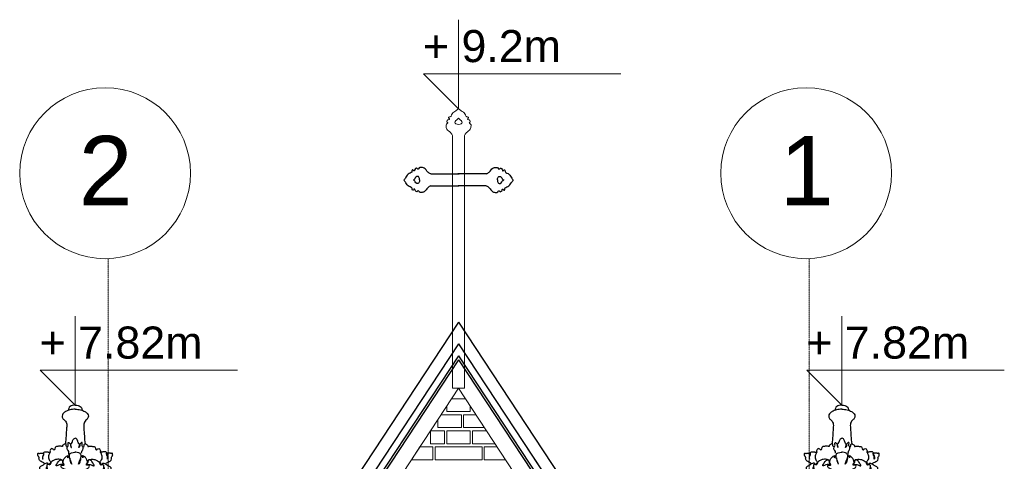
# Model space of a CAD drawing. Header units: millimetres. Extents: x -37887 to 94344, y -69777 to 116976.
# Tile 44 of 205: x 16567 to 21180, y 7513 to 9579. Entities that reach past the tile are written whole.
import ezdxf

# ---------------------------------------------------------------- set-up
doc = ezdxf.new("R2010")
doc.units = ezdxf.units.MM
doc.linetypes.add('Linia siatki', pattern=[19.05, 12.7, -3.175, 0, -3.175])
for name, color, linetype, lineweight in [('01_inwentaryzacja', 8, 'Continuous', 9), ('02_odbudowa', 7, 'Continuous', 30), ('07_opis', 40, 'Continuous', 5), ('S-GRID', 1, 'Continuous', 9), ('S-GRID-IDEN', 1, 'Continuous', 9)]:
    doc.layers.add(name, color=color, linetype=linetype, lineweight=lineweight)
doc.styles.add('Arial', font='arial.ttf', dxfattribs={"height": 324.565868})

# ---------------------------------------------------------------- blocks, each defined once
blk = doc.blocks.new('DETAL2')
at = {"layer": '02_odbudowa'}
for points, knots in [([(3249, 8765.3), (3247, 8765.3), (3243.5, 8765.5), (3238.8, 8763.1), (3236.1, 8759.5), (3235.8, 8756.5), (3235.6, 8755.3)], [0, 0, 0, 0, 11.858726, 20.490357, 30.224994, 37.8541, 37.8541, 37.8541, 37.8541]), ([(3249, 8765.3), (3251, 8765.3), (3254.5, 8765.5), (3259.1, 8763.1), (3261.8, 8759.5), (3262.2, 8756.5), (3262.3, 8755.3)], [0, 0, 0, 0, 11.858726, 20.490357, 30.224994, 37.8541, 37.8541, 37.8541, 37.8541]), ([(3249, 8757.4), (3245.4, 8757.2), (3238.8, 8757), (3231.3, 8753.4), (3226, 8750.3), (3223.5, 8746.2), (3222.9, 8741.2), (3226.4, 8737.3), (3230, 8734.4), (3232.9, 8728.7), (3231.4, 8713.4), (3231.1, 8700), (3229.7, 8689.8)], [0, 0, 0, 0, 21.409296, 38.803988, 49.511007, 57.480669, 66.707623, 77.410631, 86.712385, 94.84864, 114.166965, 176.308874, 176.308874, 176.308874, 176.308874]), ([(3249, 8757.4), (3252.6, 8757.2), (3259.1, 8757), (3266.7, 8753.4), (3272, 8750.3), (3274.5, 8746.2), (3275, 8741.2), (3271.6, 8737.3), (3268, 8734.4), (3265.1, 8728.7), (3266.6, 8713.4), (3266.9, 8700), (3268.2, 8689.8)], [0, 0, 0, 0, 21.409296, 38.803988, 49.511007, 57.480669, 66.707623, 77.410631, 86.712385, 94.84864, 114.166965, 176.308874, 176.308874, 176.308874, 176.308874]), ([(3233.8, 8683.6), (3232.7, 8684.2), (3230.7, 8685.1), (3231.4, 8687.5), (3231.2, 8689.4), (3229.5, 8689.9), (3227.5, 8689.4), (3226.4, 8687.5), (3223.9, 8687.1), (3224.6, 8683.6), (3220.9, 8685.7), (3218.2, 8685.6), (3215.5, 8685.1), (3213.6, 8684.3), (3211.6, 8684.7), (3209.3, 8681.9), (3209.1, 8679.5), (3207.7, 8677.4), (3206.3, 8678.8), (3205.2, 8680), (3202.6, 8680.9), (3200.6, 8678.9), (3199.2, 8676.4), (3200.1, 8674.5), (3200, 8672.8), (3199.2, 8672.6), (3198.8, 8672.6)], [0, 0, 0, 0, 6.517218, 11.021475, 13.592712, 17.038698, 20.189528, 25.449573, 28.950705, 33.262111, 38.909425, 45.186925, 51.294188, 54.621273, 57.415891, 63.160436, 72.395757, 73.872412, 75.93412, 81.502489, 85.128047, 90.52411, 96.505671, 101.123252, 102.882234, 105.232537, 105.232537, 105.232537, 105.232537]), ([(3264.1, 8683.6), (3265.3, 8684.2), (3267.2, 8685.1), (3266.5, 8687.5), (3266.7, 8689.4), (3268.5, 8689.9), (3270.5, 8689.4), (3271.5, 8687.5), (3274.1, 8687.1), (3273.3, 8683.6), (3277.1, 8685.7), (3279.7, 8685.6), (3282.4, 8685.1), (3284.3, 8684.3), (3286.4, 8684.7), (3288.7, 8681.9), (3288.8, 8679.5), (3290.2, 8677.4), (3291.6, 8678.8), (3292.7, 8680), (3295.3, 8680.9), (3297.4, 8678.9), (3298.7, 8676.4), (3297.9, 8674.5), (3297.9, 8672.8), (3298.7, 8672.6), (3299.1, 8672.6)], [0, 0, 0, 0, 6.517218, 11.021475, 13.592712, 17.038698, 20.189528, 25.449573, 28.950705, 33.262111, 38.909425, 45.186925, 51.294188, 54.621273, 57.415891, 63.160436, 72.395757, 73.872412, 75.93412, 81.502489, 85.128047, 90.52411, 96.505671, 101.123252, 102.882234, 105.232537, 105.232537, 105.232537, 105.232537]), ([(3189.9, 8650.7), (3189.3, 8651.4), (3187.8, 8653.1), (3184.4, 8654.2), (3180.6, 8656.1), (3177.4, 8659.6), (3178.7, 8662.6), (3178.1, 8664.5), (3176.6, 8665.5), (3176.3, 8667.2), (3175.7, 8668.5), (3176, 8669.7), (3176, 8670.6), (3176.8, 8671.9), (3178.6, 8671.1), (3180.2, 8671.4), (3182.2, 8671.9), (3184.2, 8671.8), (3186.2, 8672), (3187.7, 8670.9), (3186.8, 8668.8), (3186.4, 8667.2), (3185.3, 8665.3), (3185.2, 8663), (3185.4, 8661.4), (3185.4, 8660.2), (3186.3, 8660.2), (3185.8, 8661.5), (3186.1, 8662.8), (3185.8, 8664.6), (3186.5, 8666.6), (3187.7, 8668.3), (3187.6, 8670.1), (3187.8, 8671.4), (3187.2, 8672.2), (3187.8, 8673.5), (3189.7, 8674.2), (3192.3, 8674.3), (3194.9, 8674.1), (3196.8, 8673.5), (3198.2, 8673.4), (3199.1, 8672.4), (3198.5, 8670.5), (3197.1, 8668.2), (3196.9, 8664.5), (3196.8, 8660.4), (3199, 8657.4), (3200.1, 8655.3), (3201.4, 8654.1), (3199.5, 8651.9), (3198.6, 8650.4), (3198.4, 8649)], [0, 0, 0, 0, 5.345847, 13.463796, 21.06049, 31.30438, 37.068535, 39.008121, 42.986605, 46.453575, 49.053228, 51.286457, 53.53869, 54.950388, 59.131783, 62.537444, 65.415583, 71.179317, 74.852768, 76.711995, 81.187274, 85.7781, 87.532297, 94.132496, 98.062949, 99.140867, 99.926106, 102.021656, 104.766984, 108.950052, 112.218393, 117.131517, 120.942777, 123.168979, 124.046077, 126.630863, 130.212618, 136.011354, 142.084485, 145.4588, 148.199267, 150.063454, 152.715149, 158.586977, 166.671626, 174.696391, 182.211711, 188.508938, 188.880095, 192.118857, 201.058586, 201.058586, 201.058586, 201.058586]), ([(3308, 8650.7), (3308.6, 8651.4), (3310.1, 8653.1), (3313.6, 8654.2), (3317.3, 8656.1), (3320.5, 8659.6), (3319.2, 8662.6), (3319.9, 8664.5), (3321.3, 8665.5), (3321.6, 8667.2), (3322.3, 8668.5), (3321.9, 8669.7), (3321.9, 8670.6), (3321.2, 8671.9), (3319.4, 8671.1), (3317.7, 8671.4), (3315.7, 8671.9), (3313.7, 8671.8), (3311.8, 8672), (3310.3, 8670.9), (3311.1, 8668.8), (3311.6, 8667.2), (3312.7, 8665.3), (3312.8, 8663), (3312.5, 8661.4), (3312.6, 8660.2), (3311.7, 8660.2), (3312.1, 8661.5), (3311.9, 8662.8), (3312.1, 8664.6), (3311.5, 8666.6), (3310.3, 8668.3), (3310.3, 8670.1), (3310.2, 8671.4), (3310.7, 8672.2), (3310.1, 8673.5), (3308.2, 8674.2), (3305.6, 8674.3), (3303.1, 8674.1), (3301.1, 8673.5), (3299.8, 8673.4), (3298.9, 8672.4), (3299.5, 8670.5), (3300.8, 8668.2), (3301.1, 8664.5), (3301.2, 8660.4), (3298.9, 8657.4), (3297.8, 8655.3), (3296.5, 8654.1), (3298.4, 8651.9), (3299.3, 8650.4), (3299.6, 8649)], [0, 0, 0, 0, 5.345847, 13.463796, 21.06049, 31.30438, 37.068535, 39.008121, 42.986605, 46.453575, 49.053228, 51.286457, 53.53869, 54.950388, 59.131783, 62.537444, 65.415583, 71.179317, 74.852768, 76.711995, 81.187274, 85.7781, 87.532297, 94.132496, 98.062949, 99.140867, 99.926106, 102.021656, 104.766984, 108.950052, 112.218393, 117.131517, 120.942777, 123.168979, 124.046077, 126.630863, 130.212618, 136.011354, 142.084485, 145.4588, 148.199267, 150.063454, 152.715149, 158.586977, 166.671626, 174.696391, 182.211711, 188.508938, 188.880095, 192.118857, 201.058586, 201.058586, 201.058586, 201.058586]), ([(3196.8, 8649.7), (3196.6, 8650.3), (3196.1, 8651.5), (3194, 8652.4), (3191, 8651.7), (3187.7, 8648.7), (3183.6, 8646.7), (3180, 8645), (3179.1, 8642.4), (3179.5, 8637.4), (3185.8, 8635.5), (3190.7, 8632.2), (3196.2, 8631.9), (3200.1, 8632.1), (3202.5, 8632.2)], [0, 0, 0, 0, 3.550937, 7.892496, 12.174499, 21.377252, 33.947343, 39.929336, 43.885293, 49.900794, 67.884588, 76.136755, 85.649781, 99.958062, 99.958062, 99.958062, 99.958062]), ([(3227.3, 8649.3), (3225.1, 8649.8), (3220.2, 8650.7), (3208.4, 8643.5), (3215.9, 8654.9), (3219.4, 8658.7), (3222.9, 8658.9), (3223.8, 8657.5), (3224.1, 8655.7), (3224.1, 8652.6), (3226, 8650.4), (3227.3, 8649.4)], [0, 0, 0, 0, 14.636318, 31.50699, 50.288339, 61.699803, 66.017307, 67.970353, 71.001482, 76.910415, 86.684511, 86.684511, 86.684511, 86.684511]), ([(3244.8, 8616.3), (3244.3, 8618.3), (3242.9, 8622.3), (3239.8, 8626), (3240.5, 8629.7), (3242.4, 8629.5), (3244.2, 8629.3), (3243.1, 8633.7), (3239.6, 8637.2), (3232.9, 8638.6), (3227.5, 8640.9), (3223.6, 8642.2), (3221.5, 8644.9), (3221.1, 8647.5), (3223.7, 8648.7), (3225.4, 8647.9), (3227.3, 8648.4), (3227, 8650.1), (3226.1, 8651.7), (3224.5, 8655.1), (3227.3, 8660.1), (3228.9, 8664.1), (3236.7, 8668.4), (3234.4, 8665), (3234, 8664.1), (3233.6, 8662.3), (3234.7, 8663.4), (3235.3, 8664.1), (3236.5, 8665.5), (3237.1, 8666.6), (3237.5, 8667.3)], [26.392183, 26.392183, 26.392183, 26.392183, 32.526358, 38.86137, 39.924671, 42.678472, 43.142045, 44.936628, 51.539782, 60.145018, 64.042124, 69.453149, 71.872758, 74.197572, 75.943488, 79.145555, 79.826429, 81.048342, 83.152302, 85.889991, 91.762614, 97.839393, 103.11255, 104.885929, 106.696541, 107.576981, 108.208032, 109.846614, 111.02045, 113.51717, 113.51717, 113.51717, 113.51717]), ([(3253.2, 8616.3), (3253.7, 8618.3), (3255.1, 8622.3), (3258.1, 8626), (3257.5, 8629.7), (3255.6, 8629.5), (3253.7, 8629.3), (3254.8, 8633.7), (3258.3, 8637.2), (3265.1, 8638.6), (3270.5, 8640.9), (3274.4, 8642.2), (3276.5, 8644.9), (3276.8, 8647.5), (3274.2, 8648.7), (3272.5, 8647.9), (3270.6, 8648.4), (3270.9, 8650.1), (3271.9, 8651.7), (3273.5, 8655.1), (3270.7, 8660.1), (3269.1, 8664.1), (3261.2, 8668.4), (3263.6, 8665), (3264, 8664.1), (3264.3, 8662.3), (3263.2, 8663.4), (3262.7, 8664.1), (3261.5, 8665.5), (3260.9, 8666.6), (3260.5, 8667.3)], [26.392183, 26.392183, 26.392183, 26.392183, 32.526358, 38.86137, 39.924671, 42.678472, 43.142045, 44.936628, 51.539782, 60.145018, 64.042124, 69.453149, 71.872758, 74.197572, 75.943488, 79.145555, 79.826429, 81.048342, 83.152302, 85.889991, 91.762614, 97.839393, 103.11255, 104.885929, 106.696541, 107.576981, 108.208032, 109.846614, 111.02045, 113.51717, 113.51717, 113.51717, 113.51717]), ([(3270.6, 8649.3), (3272.9, 8649.8), (3277.7, 8650.7), (3289.6, 8643.5), (3282, 8654.9), (3278.6, 8658.7), (3275.1, 8658.9), (3274.2, 8657.5), (3273.8, 8655.7), (3273.8, 8652.6), (3271.9, 8650.4), (3270.6, 8649.4)], [0, 0, 0, 0, 14.636318, 31.50699, 50.288339, 61.699803, 66.017307, 67.970353, 71.001482, 76.910415, 86.684511, 86.684511, 86.684511, 86.684511]), ([(3301.1, 8649.7), (3301.4, 8650.3), (3301.9, 8651.5), (3304, 8652.4), (3307, 8651.7), (3310.3, 8648.7), (3314.3, 8646.7), (3318, 8645), (3318.8, 8642.4), (3318.5, 8637.4), (3312.2, 8635.5), (3307.3, 8632.2), (3301.7, 8631.9), (3297.8, 8632.1), (3295.4, 8632.2)], [0, 0, 0, 0, 3.550937, 7.892496, 12.174499, 21.377252, 33.947343, 39.929336, 43.885293, 49.900794, 67.884588, 76.136755, 85.649781, 99.958062, 99.958062, 99.958062, 99.958062]), ([(3193.5, 8645.5), (3193.1, 8644.7), (3192.1, 8642.6), (3192.5, 8638.9), (3195.3, 8634.9), (3198.5, 8633.8), (3200.7, 8633.3)], [0, 0, 0, 0, 4.923365, 13.999383, 20.415212, 33.59326, 33.59326, 33.59326, 33.59326]), ([(3223.7, 8620.8), (3224.8, 8622.1), (3227.3, 8625.1), (3226.7, 8629.9), (3227.7, 8634.1), (3230.6, 8636.4), (3232.7, 8637.9), (3233.7, 8638.7)], [0, 0, 0, 0, 10.132665, 22.725873, 27.134252, 35.559999, 43.108799, 43.108799, 43.108799, 43.108799]), ([(3274.3, 8620.8), (3273.2, 8622.1), (3270.7, 8625.1), (3271.2, 8629.9), (3270.2, 8634.1), (3267.4, 8636.4), (3265.3, 8637.9), (3264.3, 8638.7)], [0, 0, 0, 0, 10.132665, 22.725873, 27.134252, 35.559999, 43.108799, 43.108799, 43.108799, 43.108799]), ([(3304.5, 8645.5), (3304.8, 8644.7), (3305.9, 8642.6), (3305.5, 8638.9), (3302.7, 8634.9), (3299.4, 8633.8), (3297.2, 8633.3)], [0, 0, 0, 0, 4.923365, 13.999383, 20.415212, 33.59326, 33.59326, 33.59326, 33.59326])]:
    blk.add_open_spline(points, degree=3, knots=knots, dxfattribs=at)
for points in [[(3237.5, 8667.3), (3236.3, 8671.9), (3236.2, 8674.9), (3233.9, 8678.2), (3233.5, 8683.2), (3235.2, 8686.1), (3235.4, 8688.7), (3235.5, 8692.3), (3236.6, 8692.3), (3237.9, 8691.2), (3239.8, 8688.7), (3239.5, 8686.7), (3240.2, 8685.2), (3241.3, 8683), (3241.7, 8683), (3241.3, 8684.3), (3240.9, 8685.5), (3240.4, 8686.7), (3240.4, 8688.5), (3241.9, 8690.6), (3244.6, 8697.3), (3246.1, 8699.3), (3248.7, 8701.1), (3249, 8701.1)], [(3261.5, 8672.1), (3261.5, 8671.9), (3261.6, 8674.9), (3263.9, 8678.2), (3264.3, 8683.2), (3262.5, 8686.1), (3262.4, 8688.7), (3262.3, 8692.3), (3261.2, 8692.3), (3259.9, 8691.2), (3258, 8688.7), (3258.3, 8686.8), (3257.6, 8685.2), (3256.5, 8683), (3256.1, 8683), (3256.5, 8684.3), (3256.9, 8685.5), (3257.4, 8686.8), (3257.4, 8688.5), (3255.9, 8690.6), (3253.1, 8697.3), (3251.7, 8699.3), (3249.1, 8701.1), (3248.8, 8701.1)], [(3242.3, 8650.2), (3239.7, 8658.2), (3237.5, 8667.3), (3237.7, 8668.6), (3247.7, 8673.4), (3249, 8673.3)], [(3255.6, 8650.2), (3258.1, 8658.2), (3260.4, 8667.3), (3260.1, 8668.6), (3250.1, 8673.4), (3248.8, 8673.3)], [(3222.2, 8658.8), (3219.1, 8659.4), (3210.8, 8659), (3205.5, 8656.7), (3202.1, 8654.1), (3199.1, 8649), (3198.4, 8649), (3197.3, 8649.6), (3195.7, 8649.8), (3194.3, 8649.3), (3193.4, 8646.9), (3194.1, 8642.6), (3200.2, 8633.7), (3210.5, 8630.5), (3219.2, 8630.5), (3221.7, 8628), (3223.5, 8621.9), (3223.7, 8620.8)], [(3238.2, 8662.2), (3238.7, 8658.3), (3239.4, 8655.7), (3240.7, 8652.4), (3242.3, 8650.2), (3242.4, 8650.1)], [(3259.5, 8662.3), (3259, 8658.3), (3258.3, 8655.7), (3257.1, 8652.4), (3255.5, 8650.2), (3255.4, 8650.2)], [(3275.8, 8658.8), (3278.9, 8659.4), (3287.2, 8659), (3292.4, 8656.7), (3295.9, 8654.1), (3298.8, 8649), (3299.6, 8649), (3300.6, 8649.6), (3302.2, 8649.8), (3303.7, 8649.3), (3304.5, 8646.9), (3303.9, 8642.6), (3297.8, 8633.7), (3287.5, 8630.5), (3278.8, 8630.5), (3276.2, 8628), (3274.5, 8621.9), (3274.3, 8620.8)]]:
    blk.add_spline(points, degree=3, dxfattribs=at)
blk = doc.blocks.new('Siatka - 4 mm-108067-PARTER')
at = {"layer": 'S-GRID-IDEN'}
blk.add_circle((0, 0), 4, dxfattribs=at)

msp = doc.modelspace()

# ---------------------------------------------------------------- linework, layer by layer
at = {"layer": '01_inwentaryzacja'}
for p, q in [((18595.4, 8121.3), (18595.4, 9036.9)), ((18650.3, 8121.3), (18650.3, 9036.9)), ((18595.4, 7854), (18595.4, 8726.4)), ((18650.3, 7854.1), (18650.3, 8726.4)), ((16961.8, 5542.7), (18526.8, 7917.4)), ((20283.9, 5542.7), (18718.9, 7917.4)), ((17057.9, 5479.4), (18622.9, 7854.1)), ((18650.3, 7854.1), (18595.4, 7854)), ((20187.9, 5479.4), (18622.9, 7854.1)), ((18646.5, 7730), (18704.6, 7730)), ((18491.7, 7655), (18491.7, 7595)), ((18442.2, 7580), (18402.7, 7520))]:
    msp.add_line(p, q, dxfattribs=at)
for points in [[(18655.2, 7805), (18590.5, 7805)], [(18567.9, 7770.6), (18567.9, 7745), (18677.9, 7745), (18677.9, 7770.6)], [(18526.5, 7707.8), (18526.5, 7670), (18636.5, 7670), (18636.5, 7730), (18541.1, 7730)], [(18646.5, 7730), (18646.5, 7670), (18744.2, 7670)], [(18491.7, 7595), (18557.9, 7595), (18557.9, 7655), (18491.7, 7655)], [(18567.9, 7655), (18567.9, 7595), (18677.9, 7595), (18677.9, 7655), (18567.9, 7655)], [(18687.9, 7655), (18687.9, 7595), (18793.6, 7595)], [(18754.1, 7655), (18687.9, 7655)], [(18402.7, 7520), (18502.9, 7520), (18502.9, 7580), (18442.2, 7580)], [(18512.9, 7580), (18512.9, 7520), (18732.9, 7520), (18732.9, 7580), (18512.9, 7580)], [(18742.9, 7580), (18742.9, 7520), (18843, 7520)], [(18803.5, 7580), (18742.9, 7580)]]:
    msp.add_lwpolyline(points, dxfattribs=at)
for points in [[(18595.4, 9036.9), (18586.4, 9050.5), (18567.6, 9067.6), (18564.2, 9082.1), (18566.5, 9091), (18572.6, 9095.5), (18570.9, 9098.8), (18567.6, 9102.7), (18569.8, 9107.2), (18577.6, 9112.2), (18579.9, 9112.2), (18579.9, 9116.1), (18575.4, 9120), (18577.6, 9123.9), (18583.2, 9124.5), (18588.3, 9128.4), (18592.7, 9138.4), (18610, 9153.5), (18622.9, 9162.9)], [(18650.3, 9036.9), (18659.4, 9050.5), (18678.1, 9067.6), (18681.5, 9082.1), (18679.3, 9091), (18673.1, 9095.5), (18674.8, 9098.8), (18678.1, 9102.7), (18675.9, 9107.2), (18668.1, 9112.2), (18665.9, 9112.2), (18665.9, 9116.1), (18670.3, 9120), (18668.1, 9123.9), (18662.5, 9124.5), (18657.5, 9128.4), (18653, 9138.4), (18635.7, 9153.5), (18622.9, 9162.9)], [(18622.9, 9089.3), (18609.8, 9092.5), (18606.2, 9097.5), (18610.1, 9107), (18616.9, 9111.6), (18622.9, 9118.4)], [(18622.9, 9089.3), (18636, 9092.5), (18639.5, 9097.5), (18635.6, 9107), (18628.9, 9111.6), (18622.9, 9118.4)]]:
    msp.add_spline(points, degree=3, dxfattribs=at)
at = {"layer": '02_odbudowa'}
for p, q in [((18492.5, 8857.3), (18625.7, 8857.3)), ((18753.2, 8857.3), (18620, 8857.3))]:
    msp.add_line(p, q, dxfattribs=at)
for points in [[(18492.9, 8802.4), (18624.3, 8802.4)], [(18752.8, 8802.4), (18621.5, 8802.4)], [(18622.9, 8162.9), (16916, 5573)], [(18622.9, 8162.9), (20329.8, 5573)], [(18622.9, 8063), (16961.9, 5542.7)], [(18622.9, 8063), (20283.8, 5542.7)], [(18622.9, 8006), (16988.1, 5525.4)], [(18622.9, 7987.8), (16996.4, 5519.9)], [(18622.9, 8006), (20257.7, 5525.4)], [(18622.9, 7987.8), (20249.3, 5519.9)]]:
    msp.add_lwpolyline(points, dxfattribs=at)
for points in [[(18492.5, 8857.3), (18478.8, 8866.2), (18461.6, 8884.9), (18447, 8888.1), (18438.1, 8885.8), (18433.7, 8879.6), (18430.4, 8881.3), (18426.4, 8884.6), (18422, 8882.3), (18417, 8874.5), (18417, 8872.2), (18413.1, 8872.2), (18409.2, 8876.7), (18405.3, 8874.4), (18404.8, 8868.8), (18400.9, 8863.7), (18390.9, 8859.2), (18376, 8841.8), (18366.6, 8828.9)], [(18753.2, 8857.3), (18766.9, 8866.2), (18784.2, 8884.9), (18798.7, 8888.1), (18807.6, 8885.8), (18812, 8879.6), (18815.4, 8881.3), (18819.3, 8884.6), (18823.8, 8882.3), (18828.7, 8874.5), (18828.7, 8872.2), (18832.6, 8872.2), (18836.5, 8876.7), (18840.4, 8874.4), (18840.9, 8868.8), (18844.8, 8863.7), (18854.8, 8859.2), (18869.7, 8841.8), (18879.1, 8828.9)], [(18492.9, 8802.4), (18479.4, 8793.2), (18462.4, 8774.3), (18447.9, 8770.9), (18439, 8773), (18434.5, 8779.1), (18431.1, 8777.4), (18427.3, 8774.1), (18422.8, 8776.3), (18417.7, 8784), (18417.7, 8786.3), (18413.8, 8786.2), (18409.9, 8781.7), (18406, 8783.9), (18405.4, 8789.5), (18401.4, 8794.5), (18391.4, 8798.9), (18376.2, 8816.1), (18366.6, 8828.9)], [(18440.3, 8829.4), (18436.9, 8842.5), (18431.9, 8846), (18422.4, 8842), (18417.9, 8835.3), (18411.2, 8829.2)], [(18440.3, 8829.4), (18437.1, 8816.3), (18432.2, 8812.7), (18422.6, 8816.6), (18418, 8823.2), (18411.2, 8829.2)], [(18752.8, 8802.4), (18766.4, 8793.2), (18783.4, 8774.3), (18797.8, 8770.9), (18806.8, 8773), (18811.3, 8779.1), (18814.6, 8777.4), (18818.5, 8774.1), (18823, 8776.3), (18828, 8784), (18828.1, 8786.3), (18832, 8786.2), (18835.8, 8781.7), (18839.8, 8783.9), (18840.4, 8789.5), (18844.3, 8794.5), (18854.4, 8798.9), (18869.6, 8816.1), (18879.1, 8828.9)], [(18805.5, 8829.4), (18808.8, 8842.5), (18813.8, 8846), (18823.3, 8842), (18827.9, 8835.3), (18834.5, 8829.2)], [(18805.5, 8829.4), (18808.6, 8816.3), (18813.6, 8812.7), (18823.1, 8816.6), (18827.8, 8823.2), (18834.5, 8829.2)]]:
    msp.add_spline(points, degree=3, dxfattribs=at)
at = {"layer": '07_opis', "color": 171}
for p, q in [((18622.9, 9162.9), (18622.9, 9579.3)), ((19383.9, 9326.5), (18459.3, 9326.5)), ((18459.3, 9326.5), (18622.9, 9162.9)), ((16827.1, 7775.2), (16827.1, 8191.6)), ((20418.7, 7775.2), (20418.7, 8191.6)), ((17588.1, 7938.8), (16663.5, 7938.8)), ((16663.5, 7938.8), (16827.1, 7775.2)), ((21179.7, 7938.8), (20255.1, 7938.8)), ((20255.1, 7938.8), (20418.7, 7775.2))]:
    msp.add_line(p, q, dxfattribs=at)
at = {"layer": 'S-GRID', "linetype": 'Linia siatki', "ltscale": 0.5}
for p, q in [((16981.2, -928.9), (16981.2, 8461)), ((20265.4, -928.9), (20265.4, 8461))]:
    msp.add_line(p, q, dxfattribs=at)

# ---------------------------------------------------------------- block references
at = {"layer": '02_odbudowa', "extrusion": (0, 0, -1), "yscale": 2.399999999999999, "zscale": -2.399999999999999}
for p, xscale in [((-9029.6, -13261.4), -2.399999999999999), ((-28216.2, -13261.4), 2.399999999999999)]:
    msp.add_blockref('DETAL2', p, dxfattribs=dict(at, xscale=xscale))
at = {"layer": 'S-GRID-IDEN', "xscale": 99.99999999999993, "yscale": 99.99999999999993, "zscale": 99.99999999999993, "rotation": 89.99999999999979}
for p in [(16967, 8860.7), (20251.2, 8860.7)]:
    msp.add_blockref('Siatka - 4 mm-108067-PARTER', p, dxfattribs=at)

# ---------------------------------------------------------------- texts
at = {"layer": '07_opis', "style": 'Arial'}
for s, p in [('+ 9.2m', (18456.2, 9380.9)), ('+ 7.82m', (16660.4, 7993.2)), ('+ 7.82m', (20252, 7993.2))]:
    msp.add_text(s, height=150, dxfattribs=at).set_placement(p)
at = {"layer": 'S-GRID-IDEN', "char_height": 324.6, "width": 360.335, "attachment_point": 2, "line_spacing_factor": 0.938532, "style": 'Arial'}
for s, insert in [('2', (16969.6, 9035.4)), ('1', (20253.8, 9035.4))]:
    msp.add_mtext(s, dxfattribs=dict(at, insert=insert))

doc.saveas('drawing.dxf')
